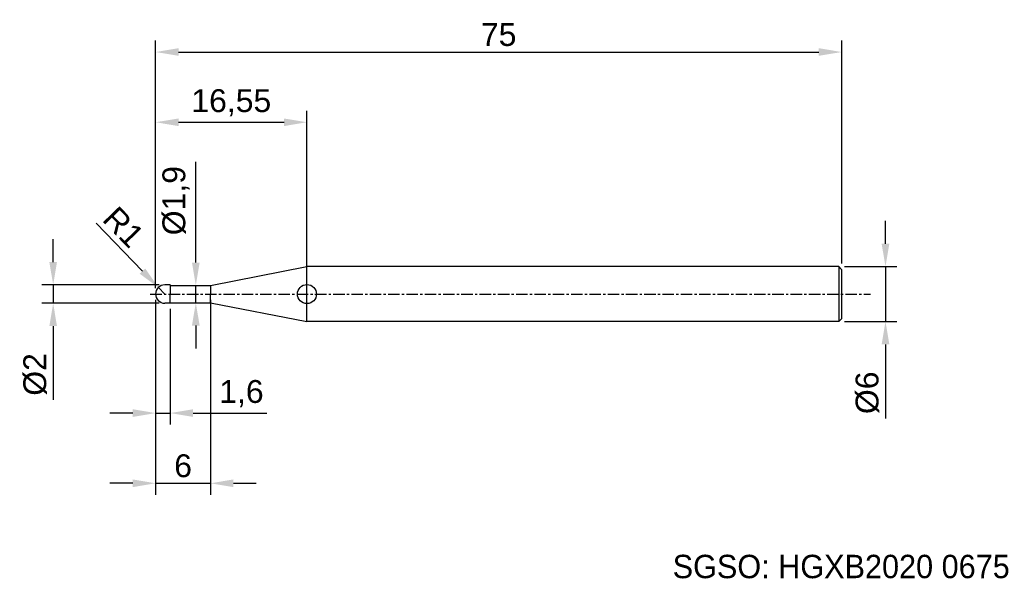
# Model space of a CAD drawing. Header units: millimetres. Extents: x 7836 to 7943, y 6079 to 6140.
import ezdxf
from ezdxf.enums import TextEntityAlignment as Align

# ---------------------------------------------------------------- set-up
doc = ezdxf.new("R2010")
doc.units = ezdxf.units.MM
doc.linetypes.add('CENTER', pattern=[2, 1.25, -0.25, 0.25, -0.25])
for name, color, linetype, lineweight in [('SK1', 4, 'Continuous', 25), ('SK4', 2, 'Continuous', 25), ('SK6', 5, 'Continuous', 25)]:
    doc.layers.add(name, color=color, linetype=linetype, lineweight=lineweight)
doc.styles.add('MS PGothic', font='txt')
doc.styles.get("Standard").update_dxf_attribs({"font": 'arial.ttf'})
doc.dimstyles.new('ISO-25', dxfattribs={"dimtxt": 2.5, "dimasz": 2.5, "dimexe": 1.25, "dimexo": 0.625, "dimtad": 1, "dimtxsty": 'Standard', "dimcen": 2.5, "dimadec": 0, "dimazin": 0, "dimtfac": 1, "dimtmove": 0, "dimatfit": 3, "dimfxl": 1, "dimarcsym": 0})

# ---------------------------------------------------------------- blocks, each defined once
blk = doc.blocks.new('*D47')
at = {"color": 0, "linetype": 'ByBlock', "lineweight": -2, "transparency": 16777216}
for p, q in [((7930.47, 6115.72), (7930.47, 6118.22)), ((7926, 6113.22), (7931.72, 6113.22)), ((7930.47, 6113.22), (7930.47, 6107.22)), ((7926, 6107.22), (7931.72, 6107.22)), ((7930.47, 6104.72), (7930.47, 6096.61))]:
    blk.add_line(p, q, dxfattribs=at)
at = {"color": 0, "linetype": 'ByBlock', "transparency": 16777216}
for points in [[(7930.05, 6115.72), (7930.89, 6115.72), (7930.47, 6113.22)], [(7930.05, 6104.72), (7930.89, 6104.72), (7930.47, 6107.22)]]:
    blk.add_solid(points, dxfattribs=at)
at = {"layer": 'Defpoints', "color": 0, "linetype": 'ByBlock', "transparency": 16777216}
for p in [(7925.38, 6113.22), (7925.38, 6107.22), (7930.47, 6107.22)]:
    blk.add_point(p, dxfattribs=at)
at = {"color": 0, "linetype": 'ByBlock', "transparency": 16777216, "insert": (7928.5, 6099.42), "char_height": 2.5, "attachment_point": 5, "rotation": 90}
blk.add_mtext('{\\fArial|b0|i0|c134|p34;%%C}6', dxfattribs=at)
blk = doc.blocks.new('*D49')
at = {"color": 0, "linetype": 'ByBlock', "lineweight": -2, "transparency": 16777216}
for p, q in [((7850.68, 6110.85), (7850.68, 6137.95)), ((7925.68, 6113.55), (7925.68, 6137.95)), ((7853.18, 6136.7), (7923.18, 6136.7))]:
    blk.add_line(p, q, dxfattribs=at)
at = {"color": 0, "linetype": 'ByBlock', "transparency": 16777216}
for points in [[(7853.18, 6137.12), (7853.18, 6136.29), (7850.68, 6136.7)], [(7923.18, 6137.12), (7923.18, 6136.29), (7925.68, 6136.7)]]:
    blk.add_solid(points, dxfattribs=at)
at = {"layer": 'Defpoints', "color": 0, "linetype": 'ByBlock', "transparency": 16777216}
for p in [(7925.68, 6136.7), (7925.68, 6112.92), (7850.68, 6110.22)]:
    blk.add_point(p, dxfattribs=at)
at = {"color": 0, "linetype": 'ByBlock', "transparency": 16777216, "insert": (7888.18, 6138.6), "char_height": 2.5, "attachment_point": 5}
blk.add_mtext('75', dxfattribs=at)
blk = doc.blocks.new('*D51')
at = {"color": 0, "linetype": 'ByBlock', "lineweight": -2, "transparency": 16777216}
for p, q in [((7850.68, 6110.85), (7850.68, 6130.27)), ((7867.22, 6113.06), (7867.22, 6130.27)), ((7853.18, 6129.02), (7864.72, 6129.02))]:
    blk.add_line(p, q, dxfattribs=at)
at = {"color": 0, "linetype": 'ByBlock', "transparency": 16777216}
for points in [[(7853.18, 6129.43), (7853.18, 6128.6), (7850.68, 6129.02)], [(7864.72, 6129.43), (7864.72, 6128.6), (7867.22, 6129.02)]]:
    blk.add_solid(points, dxfattribs=at)
at = {"layer": 'Defpoints', "color": 0, "linetype": 'ByBlock', "transparency": 16777216}
for p in [(7867.22, 6129.02), (7867.22, 6112.43), (7850.68, 6110.22)]:
    blk.add_point(p, dxfattribs=at)
at = {"color": 0, "linetype": 'ByBlock', "transparency": 16777216, "insert": (7858.95, 6131.15), "char_height": 2.5, "attachment_point": 5}
blk.add_mtext('16,55', dxfattribs=at)
blk = doc.blocks.new('*D62')
at = {"color": 0, "linetype": 'ByBlock', "lineweight": -2, "transparency": 16777216}
for p, q in [((7844.16, 6117.97), (7849.24, 6112.73)), ((7851.68, 6110.22), (7850.98, 6110.94))]:
    blk.add_line(p, q, dxfattribs=at)
at = {"color": 0, "linetype": 'ByBlock', "transparency": 16777216}
blk.add_solid([(7849.54, 6113.02), (7848.94, 6112.44), (7850.98, 6110.94)], dxfattribs=at)
at = {"layer": 'Defpoints', "color": 0, "linetype": 'ByBlock', "transparency": 16777216}
for p in [(7850.98, 6110.94), (7851.68, 6110.22)]:
    blk.add_point(p, dxfattribs=at)
at = {"color": 0, "linetype": 'ByBlock', "transparency": 16777216, "insert": (7847.18, 6117.56), "char_height": 2.5, "attachment_point": 5, "rotation": 314.1297}
blk.add_mtext('R1', dxfattribs=at)
blk = doc.blocks.new('*D64')
at = {"color": 0, "linetype": 'ByBlock', "lineweight": -2, "transparency": 16777216}
for p, q in [((7839.48, 6113.72), (7839.48, 6116.22)), ((7851.05, 6111.22), (7838.23, 6111.22)), ((7839.48, 6111.22), (7839.48, 6109.22)), ((7851.05, 6109.22), (7838.23, 6109.22)), ((7839.48, 6106.72), (7839.48, 6098.64))]:
    blk.add_line(p, q, dxfattribs=at)
at = {"color": 0, "linetype": 'ByBlock', "transparency": 16777216}
for points in [[(7839.06, 6113.72), (7839.89, 6113.72), (7839.48, 6111.22)], [(7839.06, 6106.72), (7839.89, 6106.72), (7839.48, 6109.22)]]:
    blk.add_solid(points, dxfattribs=at)
at = {"layer": 'Defpoints', "color": 0, "linetype": 'ByBlock', "transparency": 16777216}
for p in [(7839.48, 6111.22), (7851.68, 6111.22), (7851.68, 6109.22)]:
    blk.add_point(p, dxfattribs=at)
at = {"color": 0, "linetype": 'ByBlock', "transparency": 16777216, "insert": (7837.51, 6101.43), "char_height": 2.5, "attachment_point": 5, "rotation": 90}
blk.add_mtext('%%C2', dxfattribs=at)
blk = doc.blocks.new('*D69')
at = {"color": 0, "linetype": 'ByBlock', "lineweight": -2, "transparency": 16777216}
for p, q in [((7850.68, 6109.6), (7850.68, 6088.27)), ((7856.68, 6109.6), (7856.68, 6088.27)), ((7848.18, 6089.52), (7845.68, 6089.52)), ((7850.68, 6089.52), (7856.68, 6089.52)), ((7859.18, 6089.52), (7861.68, 6089.52))]:
    blk.add_line(p, q, dxfattribs=at)
at = {"color": 0, "linetype": 'ByBlock', "transparency": 16777216}
for points in [[(7848.18, 6089.94), (7848.18, 6089.1), (7850.68, 6089.52)], [(7859.18, 6089.94), (7859.18, 6089.1), (7856.68, 6089.52)]]:
    blk.add_solid(points, dxfattribs=at)
at = {"layer": 'Defpoints', "color": 0, "linetype": 'ByBlock', "transparency": 16777216}
for p in [(7850.68, 6110.22), (7856.68, 6110.22), (7856.68, 6089.52)]:
    blk.add_point(p, dxfattribs=at)
at = {"color": 0, "linetype": 'ByBlock', "transparency": 16777216, "insert": (7853.68, 6091.42), "char_height": 2.5, "attachment_point": 5}
blk.add_mtext('6', dxfattribs=at)
blk = doc.blocks.new('*D72')
at = {"color": 0, "linetype": 'ByBlock', "lineweight": -2, "transparency": 16777216}
for p, q in [((7855.07, 6113.67), (7855.07, 6124.7)), ((7854.4, 6111.17), (7856.32, 6111.17)), ((7855.07, 6109.27), (7855.07, 6111.17)), ((7854.1, 6109.27), (7856.32, 6109.27)), ((7855.07, 6106.77), (7855.07, 6104.27))]:
    blk.add_line(p, q, dxfattribs=at)
at = {"color": 0, "linetype": 'ByBlock', "transparency": 16777216}
for points in [[(7854.65, 6113.67), (7855.49, 6113.67), (7855.07, 6111.17)], [(7854.65, 6106.77), (7855.49, 6106.77), (7855.07, 6109.27)]]:
    blk.add_solid(points, dxfattribs=at)
at = {"layer": 'Defpoints', "color": 0, "linetype": 'ByBlock', "transparency": 16777216}
for p in [(7853.77, 6111.17), (7855.07, 6111.17), (7853.47, 6109.27)]:
    blk.add_point(p, dxfattribs=at)
at = {"color": 0, "linetype": 'ByBlock', "transparency": 16777216, "insert": (7852.9, 6120.44), "char_height": 2.5, "attachment_point": 5, "rotation": 90}
blk.add_mtext('%%C1,9', dxfattribs=at)
blk = doc.blocks.new('*D74')
at = {"color": 0, "linetype": 'ByBlock', "lineweight": -2, "transparency": 16777216}
for p, q in [((7850.68, 6108.6), (7850.68, 6095.95)), ((7852.28, 6108.6), (7852.28, 6095.95)), ((7848.18, 6097.2), (7845.68, 6097.2)), ((7850.68, 6097.2), (7852.28, 6097.2)), ((7854.78, 6097.2), (7862.84, 6097.2))]:
    blk.add_line(p, q, dxfattribs=at)
at = {"color": 0, "linetype": 'ByBlock', "transparency": 16777216}
for points in [[(7848.18, 6097.62), (7848.18, 6096.78), (7850.68, 6097.2)], [(7854.78, 6097.62), (7854.78, 6096.78), (7852.28, 6097.2)]]:
    blk.add_solid(points, dxfattribs=at)
at = {"layer": 'Defpoints', "color": 0, "linetype": 'ByBlock', "transparency": 16777216}
for p in [(7850.68, 6109.22), (7852.28, 6109.22), (7850.68, 6097.2)]:
    blk.add_point(p, dxfattribs=at)
at = {"color": 0, "linetype": 'ByBlock', "transparency": 16777216, "insert": (7860.06, 6099.33), "char_height": 2.5, "attachment_point": 5}
blk.add_mtext('1,6', dxfattribs=at)

msp = doc.modelspace()

# ---------------------------------------------------------------- linework, layer by layer
at = {"color": 4, "linetype": 'ByBlock'}
for p, q in [((7856.677, 6111.172), (7867.223, 6113.222)), ((7867.223, 6107.222), (7867.223, 6113.222)), ((7852.277, 6111.222), (7851.677, 6111.222)), ((7852.277, 6111.222), (7852.277, 6110.222)), ((7852.277, 6111.172), (7856.677, 6111.172)), ((7856.677, 6111.172), (7856.677, 6110.222)), ((7852.277, 6109.222), (7852.277, 6110.222)), ((7856.677, 6109.272), (7856.677, 6110.222)), ((7852.277, 6109.222), (7851.677, 6109.222)), ((7852.277, 6109.272), (7856.677, 6109.272)), ((7856.677, 6109.272), (7867.223, 6107.222))]:
    msp.add_line(p, q, dxfattribs=at)
msp.add_circle((7867.223, 6110.222), 1.04, dxfattribs=at)
at = {"layer": 'SK1', "linetype": 'Continuous'}
for p, q in [((7925.377, 6113.222), (7867.223, 6113.222)), ((7925.377, 6113.222), (7925.677, 6112.922)), ((7925.377, 6113.222), (7925.377, 6107.222)), ((7925.677, 6112.922), (7925.677, 6107.522)), ((7925.377, 6107.222), (7867.223, 6107.222)), ((7925.677, 6107.522), (7925.377, 6107.222))]:
    msp.add_line(p, q, dxfattribs=at)
at = {"layer": 'SK1', "color": 4, "linetype": 'Continuous'}
for start, end in [(90, 180.00003), (179.99997, 270)]:
    msp.add_arc((7851.677, 6110.222), 1, start, end, dxfattribs=at)
at = {"layer": 'SK4', "linetype": 'CENTER'}
msp.add_line((7850.097, 6110.222), (7928.819, 6110.222), dxfattribs=at)

# ---------------------------------------------------------------- texts
at = {"layer": 'SK6', "color": 5, "linetype": 'Continuous', "style": 'MS PGothic'}
msp.add_text('SGSO: HGXB2020 0675', height=2.55961, dxfattribs=at).set_placement((7907.202, 6078.369), align=Align.BOTTOM_LEFT)

# ---------------------------------------------------------------- dimensions: what is measured, and where the dimension line sits
at = {"linetype": 'ByBlock'}
for base, p2, picture, middle in [((7925.677, 6136.704), (7925.677, 6112.922), '*D49', (7888.177, 6138.6)), ((7867.223, 6129.018), (7867.223, 6112.434), '*D51', (7858.95, 6131.146)), ((7856.677, 6089.519), (7856.677, 6110.222), '*D69', (7853.677, 6091.42))]:
    dim = msp.add_linear_dim(base=base, p1=(7850.677, 6110.222), p2=p2, dimstyle='ISO-25', dxfattribs=at)
    dim.commit()
    dim.dimension.update_dxf_attribs({"geometry": picture, "text_midpoint": middle})
dim = msp.add_linear_dim(base=(7855.071, 6111.172), p1=(7853.473, 6109.272), p2=(7853.771, 6111.172), angle=90, text='%%C<>', dimstyle='ISO-25', dxfattribs=at)
dim.commit()
dim.dimension.update_dxf_attribs({"geometry": '*D72', "text_midpoint": (7852.902, 6120.435)})
dim = msp.add_radius_dim(center=(7851.677, 6110.222), mpoint=(7850.981, 6110.94), dimstyle='ISO-25', dxfattribs=at)
dim.commit()
dim.dimension.update_dxf_attribs({"geometry": '*D62', "text_midpoint": (7847.178, 6117.56)})
for base, p1, p2, text, picture, middle in [((7930.47, 6107.222), (7925.377, 6113.222), (7925.377, 6107.222), '{\\fArial|b0|i0|c134|p34;%%C}<>', '*D47', (7930.47, 6099.418)), ((7839.478, 6111.222), (7851.677, 6109.222), (7851.677, 6111.222), '%%C<>', '*D64', (7839.478, 6101.43))]:
    dim = msp.add_linear_dim(base=base, p1=p1, p2=p2, angle=90, text=text, dimstyle='ISO-25', dxfattribs=at)
    dim.commit()
    dim.dimension.update_dxf_attribs({"geometry": picture, "text_midpoint": middle, "dimtype": 160})
dim = msp.add_linear_dim(base=(7850.677, 6097.2), p1=(7852.277, 6109.222), p2=(7850.677, 6109.222), dimstyle='ISO-25', dxfattribs=at)
dim.commit()
dim.dimension.update_dxf_attribs({"geometry": '*D74', "text_midpoint": (7860.059, 6097.2), "dimtype": 160})

doc.saveas('drawing.dxf')
